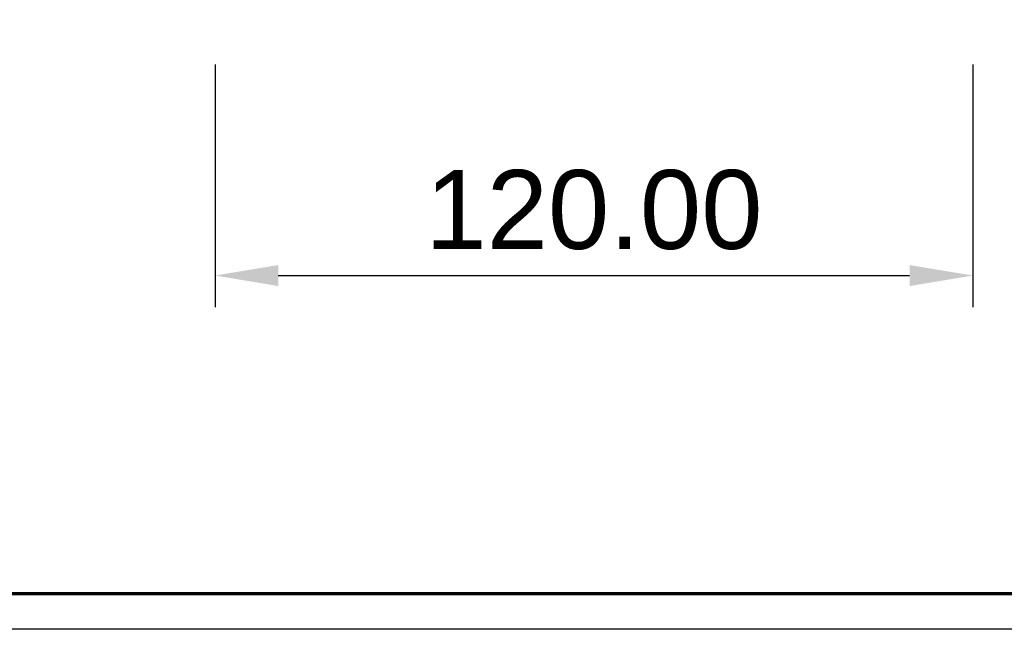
# Model space of a CAD drawing. Header units: millimetres. Extents: x 129 to 629, y 1269 to 1769.
# Tile 13 of 87: x 285 to 441, y 1269 to 1366. Entities that reach past the tile are written whole.
import ezdxf

# ---------------------------------------------------------------- set-up
doc = ezdxf.new("R2010")
doc.units = ezdxf.units.MM
doc.layers.add('ROXX_B.FLEX mini', color=7, linetype='Continuous', true_color=0x000000)
doc.styles.add('Arial Standard', font='txt')
doc.dimstyles.get("Standard").update_dxf_attribs({"dimscale": 10, "dimtxt": 2.5, "dimasz": 3, "dimexe": 1, "dimexo": 0.5, "dimgap": 0.8, "dimtad": 1, "dimtoh": 1, "dimzin": 1, "dimdsep": 46, "dimtxsty": 'Arial Standard', "dimblk": 'OPEN90', "dimcen": 2.5, "dimadec": 1, "dimazin": 1, "dimtfac": 1, "dimtdec": 4, "dimtix": 1, "dimtofl": 0, "dimtmove": 1, "dimatfit": 3, "dimldrblk": 'OPEN90', "dimfxl": 1, "dimtolj": 1, "dimtzin": 1, "dimarcsym": 0})

# ---------------------------------------------------------------- blocks, each defined once
blk = doc.blocks.new('*D2')
at = {"layer": 'Defpoints', "color": 0}
for p in [(315.55, 1368.72), (435.55, 1368.72), (435.55, 1325.3)]:
    blk.add_point(p, dxfattribs=at)
at = {"layer": 'ROXX_B.FLEX mini', "color": 0, "lineweight": -2}
for p, q in [((315.55, 1358.72), (315.55, 1320.3)), ((435.55, 1358.72), (435.55, 1320.3)), ((325.55, 1325.3), (425.55, 1325.3))]:
    blk.add_line(p, q, dxfattribs=at)
at = {"layer": 'ROXX_B.FLEX mini', "color": 0}
for points in [[(325.55, 1326.96), (325.55, 1323.63), (315.55, 1325.3)], [(425.55, 1323.63), (425.55, 1326.96), (435.55, 1325.3)]]:
    blk.add_solid(points, dxfattribs=at)
at = {"layer": 'ROXX_B.FLEX mini', "color": 0, "insert": (375.55, 1335.68), "char_height": 12.5, "attachment_point": 5, "style": 'Arial Standard'}
blk.add_mtext('\\A1;120.00', dxfattribs=at)

msp = doc.modelspace()

# ---------------------------------------------------------------- linework, layer by layer
at = {"layer": 'ROXX_B.FLEX mini'}
msp.add_lwpolyline([(628.644, 1269.243), (128.644, 1269.243), (128.644, 1769.243), (628.644, 1769.243)], close=True, dxfattribs=at)
at = {"layer": 'ROXX_B.FLEX mini', "color": 250, "lineweight": 70, "true_color": 0x1a171b}
msp.add_lwpolyline([(623.004, 1274.882), (134.283, 1274.882), (134.283, 1763.604), (623.004, 1763.604)], close=True, dxfattribs=at)

# ---------------------------------------------------------------- dimensions: what is measured, and where the dimension line sits
at = {"layer": 'ROXX_B.FLEX mini'}
dim = msp.add_linear_dim(base=(435.547, 1325.296), p1=(315.547, 1368.719), p2=(435.547, 1368.719), dimstyle='Standard', override={"dimscale": 5, "dimtxt": 2.5, "dimasz": 2, "dimexe": 1, "dimexo": 2, "dimgap": 0.8, "dimtad": 1, "dimtih": 0, "dimtoh": 0, "dimdec": 2, "dimzin": 1, "dimtxsty": 'Arial Standard', "dimsah": 0, "dimcen": 2.5, "dimadec": 1, "dimazin": 1, "dimtix": 0, "dimtmove": 0, "dimtzin": 1}, dxfattribs=at)
dim.commit()
dim.dimension.update_dxf_attribs({"geometry": '*D2', "text_midpoint": (375.547, 1335.678)})

doc.saveas('drawing.dxf')
